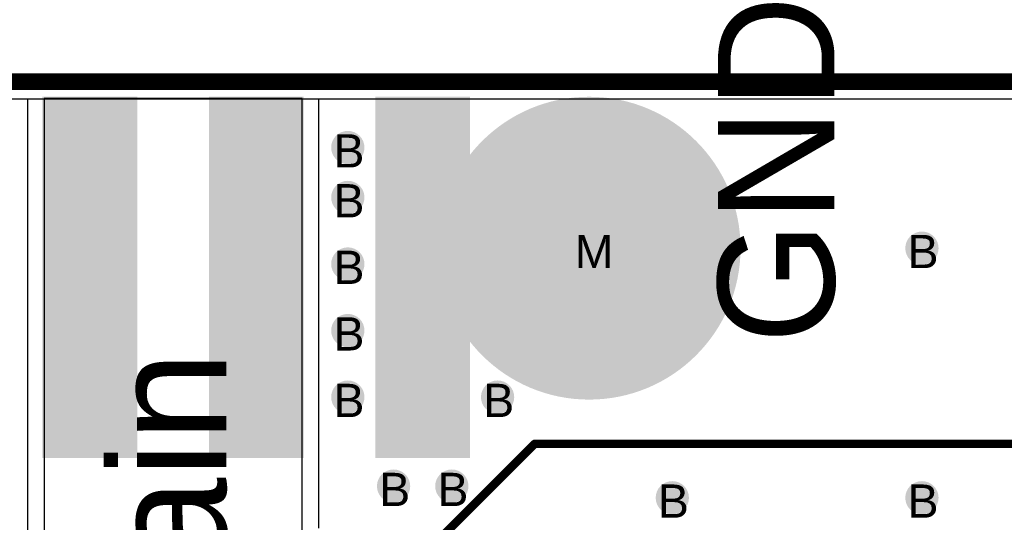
# Model space of a CAD drawing. Header units: millimetres. Extents: x -0.78 to 4.25, y -4.49 to 2.54.
# Tile 31 of 32: x 0.78 to 1.37, y 2.24 to 2.54. Entities that reach past the tile are written whole.
import ezdxf

# ---------------------------------------------------------------- set-up
doc = ezdxf.new("R2010")
doc.units = ezdxf.units.MM
doc.header["$MEASUREMENT"] = 0
for name, color, linetype in [('BottomLayer', 5, 'Continuous'), ('BottomSolder', 6, 'Continuous'), ('DrillDrawing', 1, 'Continuous'), ('Mechanical1', 6, 'Continuous'), ('TopLayer', 1, 'Continuous'), ('TopOverlay', 2, 'Continuous'), ('TopSolder', 216, 'Continuous')]:
    doc.layers.add(name, color=color, linetype=linetype)
doc.styles.add('Arial', font='txt', dxfattribs={"height": 0.2})

msp = doc.modelspace()

# ---------------------------------------------------------------- hatches: boundary and pattern name
at = {"layer": 'BottomLayer'}
h = msp.add_hatch(color=5, dxfattribs=at)
edge = h.paths.add_edge_path()
edge.add_arc((1.125, 2.4), 0.09, 0, 360)
h = msp.add_hatch(color=5, dxfattribs=at)
edge = h.paths.add_edge_path()
edge.add_arc((0.98, 2.4605), 0.01, 0, 360)
h = msp.add_hatch(color=5, dxfattribs=at)
edge = h.paths.add_edge_path()
edge.add_arc((0.98, 2.4305), 0.01, 0, 360)
h = msp.add_hatch(color=5, dxfattribs=at)
edge = h.paths.add_edge_path()
edge.add_arc((1.325, 2.4), 0.01, 0, 360)
h = msp.add_hatch(color=5, dxfattribs=at)
edge = h.paths.add_edge_path()
edge.add_arc((0.98, 2.3905), 0.01, 0, 360)
h = msp.add_hatch(color=5, dxfattribs=at)
edge = h.paths.add_edge_path()
edge.add_arc((0.98, 2.3505), 0.01, 0, 360)
h = msp.add_hatch(color=5, dxfattribs=at)
edge = h.paths.add_edge_path()
edge.add_arc((0.98, 2.3105), 0.01, 0, 360)
h = msp.add_hatch(color=5, dxfattribs=at)
edge = h.paths.add_edge_path()
edge.add_arc((1.07, 2.3105), 0.01, 0, 360)
h = msp.add_hatch(color=5, dxfattribs=at)
edge = h.paths.add_edge_path()
edge.add_arc((1.0075, 2.257), 0.01, 0, 360)
h = msp.add_hatch(color=5, dxfattribs=at)
edge = h.paths.add_edge_path()
edge.add_arc((1.0425, 2.257), 0.01, 0, 360)
h = msp.add_hatch(color=5, dxfattribs=at)
edge = h.paths.add_edge_path()
edge.add_arc((1.175, 2.25), 0.01, 0, 360)
h = msp.add_hatch(color=5, dxfattribs=at)
edge = h.paths.add_edge_path()
edge.add_arc((1.325, 2.25), 0.01, 0, 360)
at = {"layer": 'TopLayer'}
for points in [[(0.7975, 2.49), (0.8525, 2.49), (0.8525, 2.275), (0.7975, 2.275)], [(0.8975, 2.49), (0.9525, 2.49), (0.9525, 2.275), (0.8975, 2.275)], [(0.9975, 2.49), (1.0525, 2.49), (1.0525, 2.275), (0.9975, 2.275)]]:
    msp.add_hatch(color=1, dxfattribs=at).paths.add_polyline_path(points)
h = msp.add_hatch(color=1, dxfattribs=at)
edge = h.paths.add_edge_path()
edge.add_arc((1.125, 2.4), 0.09, 0, 360)
h = msp.add_hatch(color=1, dxfattribs=at)
edge = h.paths.add_edge_path()
edge.add_arc((0.98, 2.4605), 0.01, 0, 360)
h = msp.add_hatch(color=1, dxfattribs=at)
edge = h.paths.add_edge_path()
edge.add_arc((0.98, 2.4305), 0.01, 0, 360)
h = msp.add_hatch(color=1, dxfattribs=at)
edge = h.paths.add_edge_path()
edge.add_arc((1.325, 2.4), 0.01, 0, 360)
h = msp.add_hatch(color=1, dxfattribs=at)
edge = h.paths.add_edge_path()
edge.add_arc((0.98, 2.3905), 0.01, 0, 360)
h = msp.add_hatch(color=1, dxfattribs=at)
edge = h.paths.add_edge_path()
edge.add_arc((0.98, 2.3505), 0.01, 0, 360)
h = msp.add_hatch(color=1, dxfattribs=at)
edge = h.paths.add_edge_path()
edge.add_arc((0.98, 2.3105), 0.01, 0, 360)
h = msp.add_hatch(color=1, dxfattribs=at)
edge = h.paths.add_edge_path()
edge.add_arc((1.07, 2.3105), 0.01, 0, 360)
h = msp.add_hatch(color=1, dxfattribs=at)
edge = h.paths.add_edge_path()
edge.add_arc((1.0075, 2.257), 0.01, 0, 360)
h = msp.add_hatch(color=1, dxfattribs=at)
edge = h.paths.add_edge_path()
edge.add_arc((1.0425, 2.257), 0.01, 0, 360)
h = msp.add_hatch(color=1, dxfattribs=at)
edge = h.paths.add_edge_path()
edge.add_arc((1.175, 2.25), 0.01, 0, 360)
h = msp.add_hatch(color=1, dxfattribs=at)
edge = h.paths.add_edge_path()
edge.add_arc((1.325, 2.25), 0.01, 0, 360)
at = {"layer": 'TopSolder'}
for points in [[(0.7965, 2.491), (0.8535, 2.491), (0.8535, 2.274), (0.7965, 2.274)], [(0.8965, 2.491), (0.9535, 2.491), (0.9535, 2.274), (0.8965, 2.274)], [(0.9965, 2.491), (1.0535, 2.491), (1.0535, 2.274), (0.9965, 2.274)]]:
    msp.add_hatch(color=216, dxfattribs=at).paths.add_polyline_path(points)
h = msp.add_hatch(color=216, dxfattribs=at)
edge = h.paths.add_edge_path()
edge.add_arc((1.125, 2.4), 0.091, 0, 360)
h = msp.add_hatch(color=216, dxfattribs=at)
edge = h.paths.add_edge_path()
edge.add_arc((0.98, 2.4605), 0.006, 0, 360)
h = msp.add_hatch(color=216, dxfattribs=at)
edge = h.paths.add_edge_path()
edge.add_arc((0.98, 2.4305), 0.006, 0, 360)
h = msp.add_hatch(color=216, dxfattribs=at)
edge = h.paths.add_edge_path()
edge.add_arc((1.325, 2.4), 0.006, 0, 360)
h = msp.add_hatch(color=216, dxfattribs=at)
edge = h.paths.add_edge_path()
edge.add_arc((0.98, 2.3905), 0.006, 0, 360)
h = msp.add_hatch(color=216, dxfattribs=at)
edge = h.paths.add_edge_path()
edge.add_arc((0.98, 2.3505), 0.006, 0, 360)
h = msp.add_hatch(color=216, dxfattribs=at)
edge = h.paths.add_edge_path()
edge.add_arc((0.98, 2.3105), 0.006, 0, 360)
h = msp.add_hatch(color=216, dxfattribs=at)
edge = h.paths.add_edge_path()
edge.add_arc((1.07, 2.3105), 0.006, 0, 360)
h = msp.add_hatch(color=216, dxfattribs=at)
edge = h.paths.add_edge_path()
edge.add_arc((1.0075, 2.257), 0.006, 0, 360)
h = msp.add_hatch(color=216, dxfattribs=at)
edge = h.paths.add_edge_path()
edge.add_arc((1.0425, 2.257), 0.006, 0, 360)
h = msp.add_hatch(color=216, dxfattribs=at)
edge = h.paths.add_edge_path()
edge.add_arc((1.175, 2.25), 0.006, 0, 360)
h = msp.add_hatch(color=216, dxfattribs=at)
edge = h.paths.add_edge_path()
edge.add_arc((1.325, 2.25), 0.006, 0, 360)

# ---------------------------------------------------------------- linework, layer by layer
at = {"layer": 'BottomLayer'}
msp.add_line((0.01019, 2.4898), (1.9898, 2.48981), dxfattribs=at)
at = {"layer": 'BottomSolder'}
msp.add_line((0, 2.5), (2, 2.5), dxfattribs=at)
at = {"layer": 'Mechanical1', "const_width": 0.01}
msp.add_lwpolyline([(0, 2.5), (2, 2.5)], dxfattribs=at)
at = {"layer": 'TopLayer'}
for p, q in [((0.6625, 2.4898), (0.7875, 2.4898)), ((0.7875, 2.4898), (0.7875, 2.1775)), ((0.9525, 2.49), (0.7975, 2.49)), ((0.7975, 2.49), (0.7975, 2.1775)), ((0.9525, 2.2275), (0.9525, 2.49)), ((0.9625, 2.4898), (1.9898, 2.48981)), ((0.9625, 2.23164), (0.9625, 2.4898))]:
    msp.add_line(p, q, dxfattribs=at)
at = {"layer": 'TopOverlay', "const_width": 0.005}
for points in [[(0.95755, 2.14766), (1.09234, 2.28245)], [(1.09234, 2.28245), (1.73245, 2.28245)]]:
    msp.add_lwpolyline(points, dxfattribs=at)
at = {"layer": 'TopOverlay', "const_width": 0.0025}
msp.add_lwpolyline([(1.09109, 2.28245, 1), (1.09359, 2.28245, 1)], format="xyb", close=True, dxfattribs=at)
msp.add_lwpolyline([(1.09109, 2.28245, 1), (1.09359, 2.28245, 1)], format="xyb", close=True, dxfattribs=at)

# ---------------------------------------------------------------- texts
at = {"layer": 'DrillDrawing', "style": 'Arial'}
for s, p in [('B', (0.97134, 2.4485)), ('B', (0.97134, 2.4185)), ('M', (1.11634, 2.388)), ('B', (1.31634, 2.388)), ('B', (0.97134, 2.3785)), ('B', (0.97134, 2.3385)), ('B', (0.97134, 2.2985)), ('B', (1.06134, 2.2985)), ('B', (0.99884, 2.245)), ('B', (1.03384, 2.245)), ('B', (1.16634, 2.238)), ('B', (1.31634, 2.238))]:
    msp.add_text(s, height=0.02, dxfattribs=at).set_placement(p)
at = {"layer": 'TopOverlay', "style": 'Arial'}
for s, p in [('GND', (1.27242, 2.34242)), ('Drain', (0.90706, 2.10445))]:
    msp.add_text(s, height=0.07, rotation=90, dxfattribs=at).set_placement(p)

doc.saveas('drawing.dxf')
